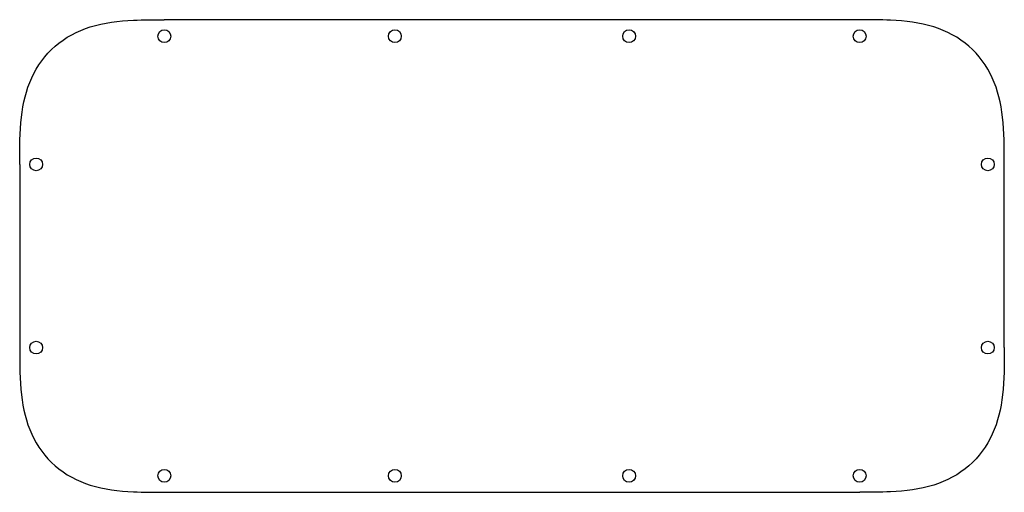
# Model space of a CAD drawing. Header units: millimetres. Extents: x -135 to 135, y -64 to 65.
import ezdxf

# ---------------------------------------------------------------- set-up
doc = ezdxf.new("R2010")
doc.units = ezdxf.units.MM
doc.layers.get('0').update_dxf_attribs({"linetype": 'CONTINUOUS'})

msp = doc.modelspace()

# ---------------------------------------------------------------- linework, layer by layer
for p, q in [((95, 64.5), (-95, 64.5)), ((-134.5, 25), (-134.5, -25)), ((134.5, -25), (134.5, 25)), ((-95, -64.5), (95, -64.5))]:
    msp.add_line(p, q)
for centre in [(-95, 60), (-32, 60), (32, 60), (95, 60), (-130, 25), (130, 25), (-130, -25), (130, -25), (-95, -60), (-32, -60), (32, -60), (95, -60)]:
    msp.add_circle(centre, 1.75)
for points in [[(-134.5, 25), (-134.5, 29.68), (-134.5, 33.85), (-134.03, 37.9), (-133.6, 41.63), (-132.77, 45.26), (-131.22, 48.65), (-129.73, 51.9), (-127.57, 54.89), (-124.84, 57.26), (-122.05, 59.69), (-118.72, 61.43), (-115.22, 62.53), (-111.45, 63.72), (-107.51, 64.19), (-103.37, 64.38), (-100.71, 64.5), (-97.96, 64.5), (-95, 64.5)], [(134.5, 25), (134.5, 29.68), (134.5, 33.85), (134.03, 37.9), (133.6, 41.63), (132.77, 45.26), (131.22, 48.65), (129.73, 51.9), (127.57, 54.89), (124.84, 57.26), (122.05, 59.69), (118.72, 61.43), (115.22, 62.53), (111.45, 63.72), (107.51, 64.19), (103.37, 64.38), (100.71, 64.5), (97.96, 64.5), (95, 64.5)], [(-134.5, -25), (-134.5, -29.68), (-134.5, -33.85), (-134.03, -37.9), (-133.6, -41.63), (-132.77, -45.26), (-131.22, -48.65), (-129.73, -51.9), (-127.57, -54.89), (-124.84, -57.26), (-122.05, -59.69), (-118.72, -61.43), (-115.22, -62.53), (-111.45, -63.72), (-107.51, -64.19), (-103.37, -64.38), (-100.71, -64.5), (-97.96, -64.5), (-95, -64.5)], [(134.5, -25), (134.5, -29.68), (134.5, -33.85), (134.03, -37.9), (133.6, -41.63), (132.77, -45.26), (131.22, -48.65), (129.73, -51.9), (127.57, -54.89), (124.84, -57.26), (122.05, -59.69), (118.72, -61.43), (115.22, -62.53), (111.45, -63.72), (107.51, -64.19), (103.37, -64.38), (100.71, -64.5), (97.96, -64.5), (95, -64.5)]]:
    msp.add_open_spline(points, degree=3, knots=[0, 0, 0, 0, 0.187089, 0.187089, 0.187089, 0.359916, 0.359916, 0.359916, 0.526208, 0.526208, 0.526208, 0.696996, 0.696996, 0.696996, 0.881579, 0.881579, 0.881579, 1, 1, 1, 1])

doc.saveas('drawing.dxf')
